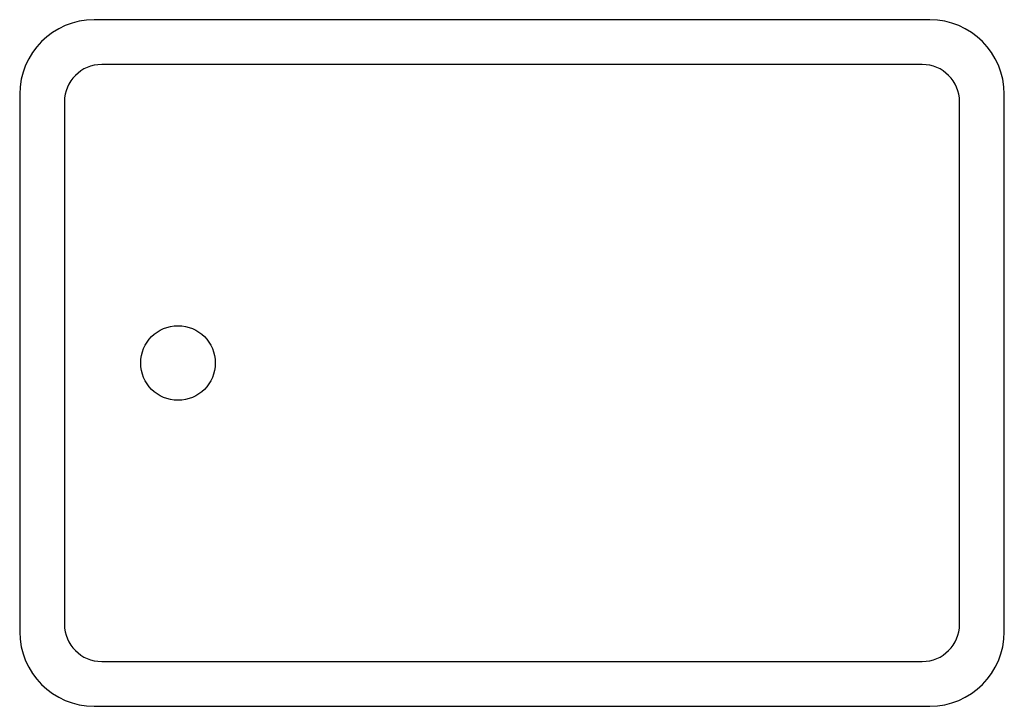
# Model space of a CAD drawing. Extents: x 100 to 760, y 100 to 560.
import ezdxf

# ---------------------------------------------------------------- set-up
doc = ezdxf.new("R2010")
doc.units = 0
doc.layers.get('0').update_dxf_attribs({"linetype": 'CONTINUOUS'})
doc.layers.add('THI', color=2, linetype='CONTINUOUS')

# ---------------------------------------------------------------- blocks, each defined once
blk = doc.blocks.new('水池')
for p, q in [((-50, 230), (-610, 230)), ((-55, 200), (-605, 200)), ((-660, 180), (-660, -180)), ((0, -180), (0, 180)), ((-630, 175), (-630, -175)), ((-30, -175), (-30, 175)), ((-605, -200), (-55, -200)), ((-610, -230), (-50, -230))]:
    blk.add_line(p, q)
blk.add_circle((-553.89, 0), 25)
for centre, radius, start, end in [((-610, 180), 50, 90, 180), ((-50, 180), 50, 0, 90), ((-605, 175), 25, 90, 180), ((-55, 175), 25, 0, 90), ((-605, -175), 25, 180, 270), ((-55, -175), 25, 270, 0), ((-610, -180), 50, 180, 270), ((-50, -180), 50, 270, 0)]:
    blk.add_arc(centre, radius, start, end)

msp = doc.modelspace()

# ---------------------------------------------------------------- block references
at = {"layer": 'THI'}
msp.add_blockref('水池', (760, 330), dxfattribs=at)

doc.saveas('drawing.dxf')
